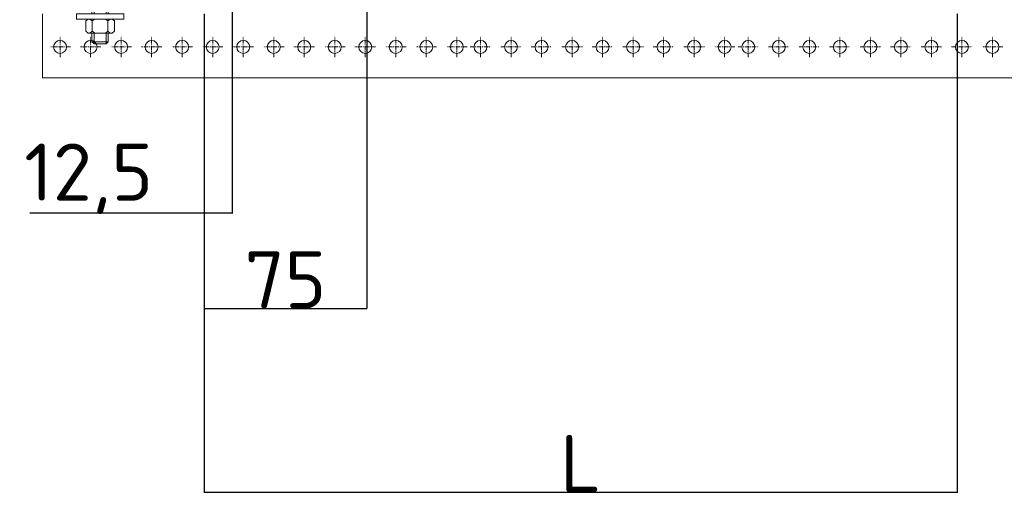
# Model space of a CAD drawing. Header units: millimetres. Extents: x 2030 to 92626, y -23454 to 23750.
# Tile 2 of 37: x 34609 to 41934, y -23454 to -19933. Entities that reach past the tile are written whole.
import ezdxf

# ---------------------------------------------------------------- set-up
doc = ezdxf.new("R2010")
doc.units = ezdxf.units.MM
doc.set_wipeout_variables(frame=1)
doc.linetypes.add('CENTER', pattern=[50.8, 31.75, -6.35, 6.35, -6.35])
doc.linetypes.add('HIDDEN2', pattern=[4.7625, 3.175, -1.5875])
doc.layers.add('Размеры и выноски', color=7, linetype='Continuous', lineweight=9, true_color=0x000000)
doc.layers.add('Шпильки', color=7, linetype='Continuous', lineweight=9, true_color=0x000000)
doc.layers.add('Расходные материалы', color=252, linetype='Continuous', lineweight=9)
doc.styles.add('ISOCPEUR', font='isocpeur.ttf')
doc.dimstyles.new('ISO-25', dxfattribs={"dimtxt": 2.5, "dimasz": 2.5, "dimexe": 1.25, "dimexo": 0.625, "dimtad": 1, "dimtxsty": 'Standard', "dimcen": 2.5, "dimadec": 0, "dimazin": 0, "dimtfac": 1, "dimtmove": 0, "dimatfit": 3, "dimfxl": 1, "dimarcsym": 0})

# ---------------------------------------------------------------- blocks, each defined once
blk = doc.blocks.new('*U170')
blk.add_wipeout([(-340.43, 4), (-340.43, -4), (0, -4), (0, 4)])
at = {"linetype": 'HIDDEN2', "ltscale": 100}
for p, q in [((-335.1, 5.03), (-334.25, 3.85)), ((-328.3, 5.03), (-329.15, 3.85)), ((-335.1, 2.66), (-334.25, 3.85)), ((-334.25, 3.85), (-329.15, 3.85)), ((-328.3, 2.66), (-329.15, 3.85)), ((-335.1, -2.66), (-334.25, -3.85)), ((-335.1, -5.03), (-334.25, -3.85)), ((-334.25, -3.85), (-329.15, -3.85)), ((-328.3, -2.66), (-329.15, -3.85)), ((-328.3, -5.03), (-329.15, -3.85))]:
    blk.add_line(p, q, dxfattribs=at)
at = {"linetype": 'HIDDEN2', "ltscale": 40}
for p, q in [((-339.43, 4), (-340.43, 3)), ((-340.43, -3), (-340.43, 3)), ((-335.1, 3), (-340.43, 3)), ((-335.1, 4), (-339.43, 4)), ((-339.43, -4), (-339.43, 4)), ((-340.43, -3), (-335.1, -3)), ((-339.43, -4), (-340.43, -3)), ((-339.43, -4), (-335.1, -4))]:
    blk.add_line(p, q, dxfattribs=at)
at = {"ltscale": 40}
for p, q in [((0, 4), (-325.63, 4)), ((0, 3), (-325.63, 3)), ((-325.63, -3), (0, -3)), ((0, -4), (-325.63, -4))]:
    blk.add_line(p, q, dxfattribs=at)
at = {"ltscale": 100}
blk.add_line((0, -4), (0, 4), dxfattribs=at)
at = {"linetype": 'HIDDEN2', "ltscale": 100}
for points in [[(-328.3, -11.7), (-328.3, 11.7), (-325.63, 11.7), (-325.63, -11.7)], [(-328.3, 5.91), (-329.15, 7.1), (-334.25, 7.1), (-335.1, 5.91), (-335.1, -5.91), (-334.25, -7.1), (-329.15, -7.1), (-328.3, -5.91)]]:
    blk.add_lwpolyline(points, close=True, dxfattribs=at)
blk = doc.blocks.new('_Oblique')
at = {"color": 0, "linetype": 'ByBlock', "lineweight": -2}
blk.add_line((-0.5, -0.5), (0.5, 0.5), dxfattribs=at)
blk = doc.blocks.new('*D176')
at = {"layer": 'Defpoints', "color": 0, "transparency": 16777216}
for p in [(41583.5, -19888.7), (35982, -21315.9), (41583.5, -23452.9)]:
    blk.add_point(p, dxfattribs=at)
at = {"layer": 'Размеры и выноски', "color": 0, "lineweight": -2, "transparency": 16777216}
for p, q in [((41583.5, -19889.3), (41583.5, -23454.1)), ((35982, -21316.5), (35982, -23454.1)), ((35982, -23452.9), (41583.5, -23452.9))]:
    blk.add_line(p, q, dxfattribs=at)
at = {"layer": 'Размеры и выноски', "color": 0, "lineweight": -2, "transparency": 16777216, "xscale": 2.5, "yscale": 2.5, "zscale": 2.5, "rotation": 180}
blk.add_blockref('_Oblique', (35982, -23452.9), dxfattribs=at)
at = {"layer": 'Размеры и выноски', "color": 0, "lineweight": -2, "transparency": 16777216, "xscale": 2.5, "yscale": 2.5, "zscale": 2.5}
blk.add_blockref('_Oblique', (41583.5, -23452.9), dxfattribs=at)
at = {"layer": 'Размеры и выноски', "color": 0, "transparency": 16777216, "insert": (38782.8, -23239.4), "char_height": 250, "attachment_point": 5, "style": 'ISOCPEUR'}
blk.add_mtext('{\\H1.70293x;L}', dxfattribs=at)
blk = doc.blocks.new('*D177')
at = {"layer": 'Defpoints', "color": 0, "transparency": 16777216}
for p in [(37190.7, -19541.7), (35982, -21315.9), (37190.7, -22084.2)]:
    blk.add_point(p, dxfattribs=at)
at = {"layer": 'Размеры и выноски', "color": 0, "lineweight": -2, "transparency": 16777216}
for p, q in [((37190.7, -19542.3), (37190.7, -22085.4)), ((35982, -21316.5), (35982, -22085.4)), ((35982, -22084.2), (37190.7, -22084.2))]:
    blk.add_line(p, q, dxfattribs=at)
at = {"layer": 'Размеры и выноски', "color": 0, "lineweight": -2, "transparency": 16777216, "xscale": 2.5, "yscale": 2.5, "zscale": 2.5, "rotation": 180}
blk.add_blockref('_Oblique', (35982, -22084.2), dxfattribs=at)
at = {"layer": 'Размеры и выноски', "color": 0, "lineweight": -2, "transparency": 16777216, "xscale": 2.5, "yscale": 2.5, "zscale": 2.5}
blk.add_blockref('_Oblique', (37190.7, -22084.2), dxfattribs=at)
at = {"layer": 'Размеры и выноски', "color": 0, "transparency": 16777216, "insert": (36586.4, -21870.7), "char_height": 250, "attachment_point": 5, "style": 'ISOCPEUR'}
blk.add_mtext('{\\H1.70293x;75}', dxfattribs=at)
blk = doc.blocks.new('*D178')
at = {"layer": 'Defpoints', "color": 0, "transparency": 16777216}
for p in [(36188.5, -19682), (35982, -19889.1), (36188.5, -21373.9)]:
    blk.add_point(p, dxfattribs=at)
at = {"layer": 'Размеры и выноски', "color": 0, "lineweight": -2, "transparency": 16777216}
for p, q in [((36188.5, -19682.6), (36188.5, -21375.2)), ((35982, -19889.8), (35982, -21375.2)), ((35982, -21373.9), (34685, -21373.9)), ((36188.5, -21373.9), (35982, -21373.9)), ((36188.5, -21373.9), (36191, -21373.9))]:
    blk.add_line(p, q, dxfattribs=at)
at = {"layer": 'Размеры и выноски', "color": 0, "lineweight": -2, "transparency": 16777216, "xscale": 2.5, "yscale": 2.5, "zscale": 2.5}
blk.add_blockref('_Oblique', (35982, -21373.9), dxfattribs=at)
at = {"layer": 'Размеры и выноски', "color": 0, "lineweight": -2, "transparency": 16777216, "xscale": 2.5, "yscale": 2.5, "zscale": 2.5, "rotation": 180}
blk.add_blockref('_Oblique', (36188.5, -21373.9), dxfattribs=at)
at = {"layer": 'Размеры и выноски', "color": 0, "transparency": 16777216, "insert": (35122, -21117.9), "char_height": 250, "attachment_point": 5, "style": 'ISOCPEUR'}
blk.add_mtext('{\\H1.70293x;12,5}', dxfattribs=at)

msp = doc.modelspace()

# ---------------------------------------------------------------- linework, layer by layer
at = {"layer": 'Расходные материалы', "color": 253, "linetype": 'Continuous'}
for q in [(34779.252, -19889.142), (43159.157, -20366.613)]:
    msp.add_line((34779.252, -20366.613), q, dxfattribs=at)
at = {"layer": 'Расходные материалы', "color": 253, "linetype": 'CENTER'}
for p, q in [((34909.174, -20212.711), (34909.174, -20059.441)), ((34909.174, -20212.711), (34909.174, -20059.441)), ((34909.174, -20212.711), (34909.174, -20059.441)), ((35590.373, -20212.711), (35590.373, -20059.441)), ((35590.373, -20212.711), (35590.373, -20059.441)), ((35590.373, -20212.711), (35590.373, -20059.441)), ((35817.44, -20212.711), (35817.44, -20059.441)), ((35817.44, -20212.711), (35817.44, -20059.441)), ((36044.506, -20212.711), (36044.506, -20059.441)), ((36044.506, -20212.711), (36044.506, -20059.441)), ((36044.506, -20212.711), (36044.506, -20059.441)), ((36271.573, -20212.711), (36271.573, -20059.441)), ((36271.573, -20212.711), (36271.573, -20059.441)), ((36271.573, -20212.711), (36271.573, -20059.441)), ((36498.639, -20212.711), (36498.639, -20059.441)), ((36498.639, -20212.711), (36498.639, -20059.441)), ((36725.706, -20212.711), (36725.706, -20059.441)), ((36725.706, -20212.711), (36725.706, -20059.441)), ((36725.706, -20212.711), (36725.706, -20059.441)), ((36952.772, -20212.711), (36952.772, -20059.441)), ((36952.772, -20212.711), (36952.772, -20059.441)), ((37179.839, -20212.711), (37179.839, -20059.441)), ((37179.839, -20212.711), (37179.839, -20059.441)), ((37179.839, -20212.711), (37179.839, -20059.441)), ((37406.905, -20212.711), (37406.905, -20059.441)), ((37406.905, -20212.711), (37406.905, -20059.441)), ((37633.972, -20212.711), (37633.972, -20059.441)), ((37633.972, -20212.711), (37633.972, -20059.441)), ((37633.972, -20212.711), (37633.972, -20059.441)), ((37861.038, -20212.711), (37861.038, -20059.441)), ((37861.038, -20212.711), (37861.038, -20059.441)), ((38036.954, -20212.711), (38036.954, -20059.441)), ((38036.954, -20212.711), (38036.954, -20059.441)), ((38264.02, -20212.711), (38264.02, -20059.441)), ((38264.02, -20212.711), (38264.02, -20059.441)), ((38264.02, -20212.711), (38264.02, -20059.441)), ((38491.087, -20212.711), (38491.087, -20059.441)), ((38491.087, -20212.711), (38491.087, -20059.441)), ((38491.087, -20212.711), (38491.087, -20059.441)), ((38718.153, -20212.711), (38718.153, -20059.441)), ((38718.153, -20212.711), (38718.153, -20059.441)), ((38718.153, -20212.711), (38718.153, -20059.441)), ((38945.22, -20212.711), (38945.22, -20059.441)), ((38945.22, -20212.711), (38945.22, -20059.441)), ((39172.286, -20212.711), (39172.286, -20059.441)), ((39172.286, -20212.711), (39172.286, -20059.441)), ((39172.286, -20212.711), (39172.286, -20059.441)), ((39399.353, -20212.711), (39399.353, -20059.441)), ((39399.353, -20212.711), (39399.353, -20059.441)), ((39626.419, -20212.711), (39626.419, -20059.441)), ((39626.419, -20212.711), (39626.419, -20059.441)), ((39626.419, -20212.711), (39626.419, -20059.441)), ((39853.486, -20212.711), (39853.486, -20059.441)), ((39853.486, -20212.711), (39853.486, -20059.441)), ((40029.401, -20212.711), (40029.401, -20059.441)), ((40029.401, -20212.711), (40029.401, -20059.441)), ((40256.468, -20212.711), (40256.468, -20059.441)), ((40256.468, -20212.711), (40256.468, -20059.441)), ((40256.468, -20212.711), (40256.468, -20059.441)), ((40483.534, -20212.711), (40483.534, -20059.441)), ((40483.534, -20212.711), (40483.534, -20059.441)), ((40483.534, -20212.711), (40483.534, -20059.441)), ((40710.601, -20212.711), (40710.601, -20059.441)), ((40710.601, -20212.711), (40710.601, -20059.441)), ((40710.601, -20212.711), (40710.601, -20059.441)), ((40937.667, -20212.711), (40937.667, -20059.441)), ((40937.667, -20212.711), (40937.667, -20059.441)), ((41164.734, -20212.711), (41164.734, -20059.441)), ((41164.734, -20212.711), (41164.734, -20059.441)), ((41164.734, -20212.711), (41164.734, -20059.441)), ((41391.8, -20212.711), (41391.8, -20059.441)), ((41391.8, -20212.711), (41391.8, -20059.441)), ((41618.867, -20212.711), (41618.867, -20059.441)), ((41618.867, -20212.711), (41618.867, -20059.441)), ((41618.867, -20212.711), (41618.867, -20059.441)), ((41845.933, -20212.711), (41845.933, -20059.441)), ((41845.933, -20212.711), (41845.933, -20059.441)), ((34985.809, -20136.076), (34832.539, -20136.076)), ((34985.809, -20136.076), (34832.539, -20136.076)), ((34985.809, -20136.076), (34832.539, -20136.076)), ((35667.008, -20136.076), (35513.738, -20136.076)), ((35667.008, -20136.076), (35513.738, -20136.076)), ((35667.008, -20136.076), (35513.738, -20136.076)), ((35894.075, -20136.076), (35740.805, -20136.076)), ((35894.075, -20136.076), (35740.805, -20136.076)), ((36121.141, -20136.076), (35967.871, -20136.076)), ((36121.141, -20136.076), (35967.871, -20136.076)), ((36121.141, -20136.076), (35967.871, -20136.076)), ((36348.208, -20136.076), (36194.938, -20136.076)), ((36348.208, -20136.076), (36194.938, -20136.076)), ((36348.208, -20136.076), (36194.938, -20136.076)), ((36575.274, -20136.076), (36422.004, -20136.076)), ((36575.274, -20136.076), (36422.004, -20136.076)), ((36802.341, -20136.076), (36649.071, -20136.076)), ((36802.341, -20136.076), (36649.071, -20136.076)), ((36802.341, -20136.076), (36649.071, -20136.076)), ((37029.407, -20136.076), (36876.137, -20136.076)), ((37029.407, -20136.076), (36876.137, -20136.076)), ((37256.474, -20136.076), (37103.204, -20136.076)), ((37256.474, -20136.076), (37103.204, -20136.076)), ((37256.474, -20136.076), (37103.204, -20136.076)), ((37483.54, -20136.076), (37330.27, -20136.076)), ((37483.54, -20136.076), (37330.27, -20136.076)), ((37710.607, -20136.076), (37557.337, -20136.076)), ((37710.607, -20136.076), (37557.337, -20136.076)), ((37710.607, -20136.076), (37557.337, -20136.076)), ((37937.673, -20136.076), (37784.403, -20136.076)), ((37937.673, -20136.076), (37784.403, -20136.076)), ((37960.319, -20136.076), (38113.589, -20136.076)), ((37960.319, -20136.076), (38113.589, -20136.076)), ((38187.385, -20136.076), (38340.655, -20136.076)), ((38187.385, -20136.076), (38340.655, -20136.076)), ((38187.385, -20136.076), (38340.655, -20136.076)), ((38414.452, -20136.076), (38567.722, -20136.076)), ((38414.452, -20136.076), (38567.722, -20136.076)), ((38414.452, -20136.076), (38567.722, -20136.076)), ((38641.518, -20136.076), (38794.788, -20136.076)), ((38641.518, -20136.076), (38794.788, -20136.076)), ((38641.518, -20136.076), (38794.788, -20136.076)), ((38868.585, -20136.076), (39021.855, -20136.076)), ((38868.585, -20136.076), (39021.855, -20136.076)), ((39095.651, -20136.076), (39248.921, -20136.076)), ((39095.651, -20136.076), (39248.921, -20136.076)), ((39095.651, -20136.076), (39248.921, -20136.076)), ((39322.718, -20136.076), (39475.988, -20136.076)), ((39322.718, -20136.076), (39475.988, -20136.076)), ((39549.784, -20136.076), (39703.054, -20136.076)), ((39549.784, -20136.076), (39703.054, -20136.076)), ((39549.784, -20136.076), (39703.054, -20136.076)), ((39930.121, -20136.076), (39776.851, -20136.076)), ((39930.121, -20136.076), (39776.851, -20136.076)), ((39952.766, -20136.076), (40106.036, -20136.076)), ((39952.766, -20136.076), (40106.036, -20136.076)), ((40179.833, -20136.076), (40333.103, -20136.076)), ((40179.833, -20136.076), (40333.103, -20136.076)), ((40179.833, -20136.076), (40333.103, -20136.076)), ((40406.899, -20136.076), (40560.169, -20136.076)), ((40406.899, -20136.076), (40560.169, -20136.076)), ((40406.899, -20136.076), (40560.169, -20136.076)), ((40633.966, -20136.076), (40787.236, -20136.076)), ((40633.966, -20136.076), (40787.236, -20136.076)), ((40633.966, -20136.076), (40787.236, -20136.076)), ((40861.032, -20136.076), (41014.302, -20136.076)), ((40861.032, -20136.076), (41014.302, -20136.076)), ((41088.099, -20136.076), (41241.369, -20136.076)), ((41088.099, -20136.076), (41241.369, -20136.076)), ((41088.099, -20136.076), (41241.369, -20136.076)), ((41315.165, -20136.076), (41468.435, -20136.076)), ((41315.165, -20136.076), (41468.435, -20136.076)), ((41542.232, -20136.076), (41695.502, -20136.076)), ((41542.232, -20136.076), (41695.502, -20136.076)), ((41542.232, -20136.076), (41695.502, -20136.076)), ((41922.568, -20136.076), (41769.298, -20136.076)), ((41922.568, -20136.076), (41769.298, -20136.076))]:
    msp.add_line(p, q, dxfattribs=at)
at = {"layer": 'Расходные материалы', "color": 253, "linetype": 'Continuous'}
for centre in [(34909.174, -20136.076), (34909.174, -20136.076), (34909.174, -20136.076), (35590.373, -20136.076), (35590.373, -20136.076), (35590.373, -20136.076), (35817.44, -20136.076), (35817.44, -20136.076), (36044.506, -20136.076), (36044.506, -20136.076), (36044.506, -20136.076), (36271.573, -20136.076), (36271.573, -20136.076), (36271.573, -20136.076), (36498.639, -20136.076), (36498.639, -20136.076), (36725.706, -20136.076), (36725.706, -20136.076), (36725.706, -20136.076), (36952.772, -20136.076), (36952.772, -20136.076), (37179.839, -20136.076), (37179.839, -20136.076), (37179.839, -20136.076), (37406.905, -20136.076), (37406.905, -20136.076), (37633.972, -20136.076), (37633.972, -20136.076), (37633.972, -20136.076), (37861.038, -20136.076), (37861.038, -20136.076), (38036.954, -20136.076), (38036.954, -20136.076), (38264.02, -20136.076), (38264.02, -20136.076), (38264.02, -20136.076), (38491.087, -20136.076), (38491.087, -20136.076), (38491.087, -20136.076), (38718.153, -20136.076), (38718.153, -20136.076), (38718.153, -20136.076), (38945.22, -20136.076), (38945.22, -20136.076), (39172.286, -20136.076), (39172.286, -20136.076), (39172.286, -20136.076), (39399.353, -20136.076), (39399.353, -20136.076), (39626.419, -20136.076), (39626.419, -20136.076), (39626.419, -20136.076), (39853.486, -20136.076), (39853.486, -20136.076), (40029.401, -20136.076), (40029.401, -20136.076), (40256.468, -20136.076), (40256.468, -20136.076), (40256.468, -20136.076), (40483.534, -20136.076), (40483.534, -20136.076), (40483.534, -20136.076), (40710.601, -20136.076), (40710.601, -20136.076), (40710.601, -20136.076), (40937.667, -20136.076), (40937.667, -20136.076), (41164.734, -20136.076), (41164.734, -20136.076), (41164.734, -20136.076), (41391.8, -20136.076), (41391.8, -20136.076), (41618.867, -20136.076), (41618.867, -20136.076), (41618.867, -20136.076), (41845.933, -20136.076), (41845.933, -20136.076)]:
    msp.add_circle(centre, 48.252, dxfattribs=at)

# ---------------------------------------------------------------- block references
at = {"layer": 'Шпильки', "xscale": 15.09993523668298, "yscale": 15.09993523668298, "zscale": 15.09993523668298, "rotation": 90}
msp.add_blockref('*U170', (35207.159, -14972.114), dxfattribs=at)

# ---------------------------------------------------------------- dimensions: what is measured, and where the dimension line sits
at = {"layer": 'Размеры и выноски'}
for base, p2, text, picture, middle in [((37190.712, -22084.179), (37190.712, -19541.687), '{\\H1.70293x;75}', '*D177', (36586.351, -22084.179)), ((41583.537, -23452.864), (41583.537, -19888.656), '{\\H1.70293x;L}', '*D176', (38782.764, -23452.864))]:
    dim = msp.add_linear_dim(base=base, p1=(35981.99, -21315.867), p2=p2, text=text, dimstyle='ISO-25', override={"dimscale": 1, "dimtxt": 250, "dimtxsty": 'ISOCPEUR', "dimblk1": 'Oblique', "dimblk2": 'Oblique', "dimsah": 1, "dimatfit": 0}, dxfattribs=at)
    dim.commit()
    dim.dimension.update_dxf_attribs({"geometry": picture, "text_midpoint": middle, "dimtype": 160})

# ---------------------------------------------------------------- next in the draw order: linework, layer by layer
at = {"layer": 'Расходные материалы', "color": 253, "linetype": 'CENTER'}
for p, q in [((35136.24, -20212.711), (35136.24, -20059.441)), ((35136.24, -20212.711), (35136.24, -20059.441)), ((35363.307, -20212.711), (35363.307, -20059.441)), ((35363.307, -20212.711), (35363.307, -20059.441)), ((35363.307, -20212.711), (35363.307, -20059.441)), ((35212.875, -20136.076), (35059.605, -20136.076)), ((35212.875, -20136.076), (35059.605, -20136.076)), ((35439.942, -20136.076), (35286.672, -20136.076)), ((35439.942, -20136.076), (35286.672, -20136.076)), ((35439.942, -20136.076), (35286.672, -20136.076))]:
    msp.add_line(p, q, dxfattribs=at)
at = {"layer": 'Расходные материалы', "color": 253, "linetype": 'Continuous'}
for centre in [(35136.24, -20136.076), (35136.24, -20136.076), (35363.307, -20136.076), (35363.307, -20136.076), (35363.307, -20136.076)]:
    msp.add_circle(centre, 48.252, dxfattribs=at)

# ---------------------------------------------------------------- next in the draw order: dimensions: what is measured, and where the dimension line sits
at = {"layer": 'Размеры и выноски'}
dim = msp.add_linear_dim(base=(36188.51, -21373.938), p1=(35981.99, -19889.142), p2=(36188.51, -19681.974), text='{\\H1.70293x;12,5}', dimstyle='ISO-25', override={"dimtxt": 250, "dimtxsty": 'ISOCPEUR', "dimblk1": 'Oblique', "dimblk2": 'Oblique', "dimsah": 1, "dimatfit": 0}, dxfattribs=at)
dim.commit()
dim.dimension.update_dxf_attribs({"geometry": '*D178', "text_midpoint": (35121.97, -21373.938), "dimtype": 160})

doc.saveas('drawing.dxf')
